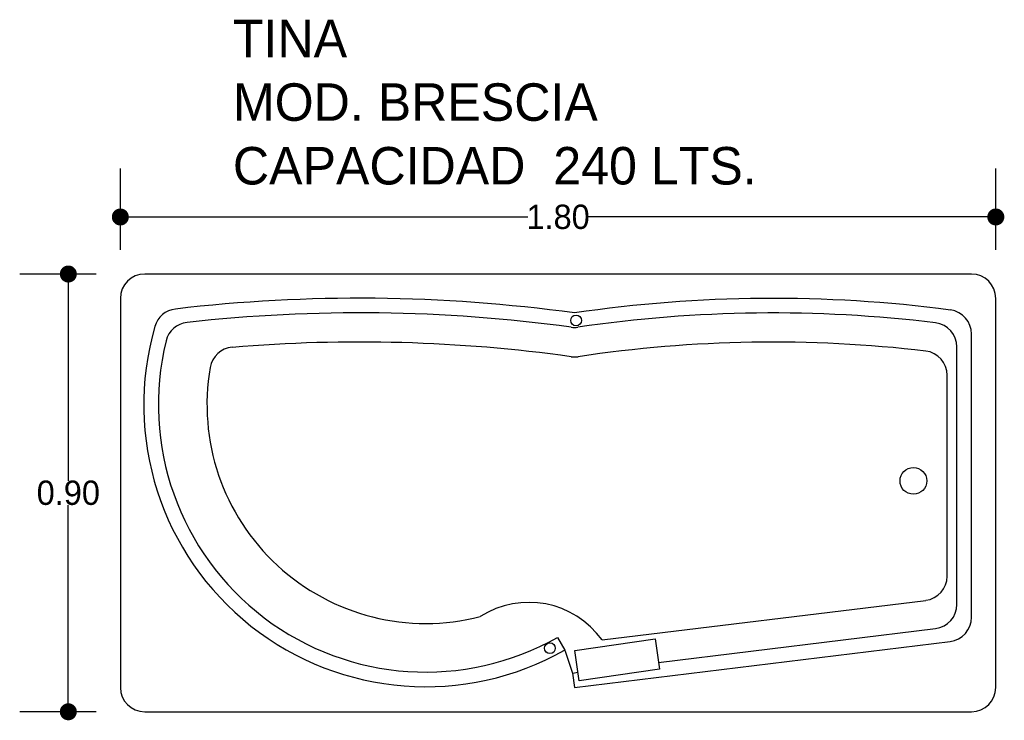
# Model space of a CAD drawing. Header units: millimetres. Extents: x 146.46 to 148.48, y 147.62 to 149.06.
import ezdxf

# ---------------------------------------------------------------- set-up
doc = ezdxf.new("R2010")
doc.units = ezdxf.units.MM
doc.layers.add('cotas', color=3, linetype='Continuous')
doc.layers.add('limies2', color=2, linetype='Continuous')
doc.styles.add('77', font='txt')
doc.dimstyles.new('cotas1', dxfattribs={"dimtxt": 0.05, "dimasz": 0.035, "dimexe": 0.1, "dimexo": 0.1, "dimgap": 0, "dimtad": 0, "dimtih": 1, "dimtoh": 1, "dimzin": 1, "dimdsep": 46, "dimtxsty": 'Standard', "dimblk": 'DOT', "dimcen": 0.2, "dimadec": 0, "dimazin": 0, "dimtm": 1e-09, "dimtfac": 1, "dimtix": 1, "dimtmove": 0, "dimatfit": 3, "dimfxl": 0, "dimarcsym": 0})

# ---------------------------------------------------------------- blocks, each defined once
blk = doc.blocks.new('_Dot')
at = {"layer": 'limies2', "color": 0, "lineweight": -2}
blk.add_line((-0.5, 0), (-1, 0), dxfattribs=at)
at = {"layer": 'limies2', "color": 0, "const_width": 0.5}
blk.add_lwpolyline([(-0.25, 0, 1), (0.25, 0, 1)], format="xyb", close=True, dxfattribs=at)
blk = doc.blocks.new('*D2')
at = {"layer": 'cotas', "color": 0, "lineweight": -2}
for p, q in [((146.6138, 148.5382), (146.4568, 148.5382)), ((146.5568, 148.5032), (146.5568, 148.1132)), ((146.5568, 147.6732), (146.5568, 148.0632)), ((146.6138, 147.6382), (146.4568, 147.6382))]:
    blk.add_line(p, q, dxfattribs=at)
at = {"layer": 'Defpoints', "color": 0}
for p in [(146.5568, 148.5382), (146.7138, 148.5382), (146.7138, 147.6382)]:
    blk.add_point(p, dxfattribs=at)
at = {"layer": 'cotas', "color": 0, "lineweight": -2, "xscale": 0.035, "yscale": 0.035, "zscale": 0.035}
for p, rotation in [((146.5568, 148.5382), 90), ((146.5568, 147.6382), 270)]:
    blk.add_blockref('_Dot', p, dxfattribs=dict(at, rotation=rotation))
at = {"layer": 'cotas', "color": 0, "insert": (146.5568, 148.0882), "char_height": 0.05, "attachment_point": 5}
blk.add_mtext('0.90', dxfattribs=at)
blk = doc.blocks.new('*D1')
at = {"layer": 'cotas', "color": 0, "lineweight": -2}
for p, q in [((146.6638, 148.5882), (146.6638, 148.7555)), ((148.4638, 148.5882), (148.4638, 148.7555)), ((146.6988, 148.6555), (147.5013, 148.6555)), ((148.4288, 148.6555), (147.6263, 148.6555))]:
    blk.add_line(p, q, dxfattribs=at)
at = {"layer": 'Defpoints', "color": 0}
for p in [(146.6638, 148.6555), (146.6638, 148.4882), (148.4638, 148.4882)]:
    blk.add_point(p, dxfattribs=at)
at = {"layer": 'cotas', "color": 0, "lineweight": -2, "xscale": 0.035, "yscale": 0.035, "zscale": 0.035, "rotation": 180}
blk.add_blockref('_Dot', (146.6638, 148.6555), dxfattribs=at)
at = {"layer": 'cotas', "color": 0, "lineweight": -2, "xscale": 0.035, "yscale": 0.035, "zscale": 0.035}
blk.add_blockref('_Dot', (148.4638, 148.6555), dxfattribs=at)
at = {"layer": 'cotas', "color": 0, "insert": (147.5638, 148.6555), "char_height": 0.05, "attachment_point": 5}
blk.add_mtext('1.80', dxfattribs=at)

msp = doc.modelspace()

# ---------------------------------------------------------------- linework, layer by layer
at = {"layer": 'limies2'}
for p, q in [((148.4138, 148.5382), (146.7138, 148.5382)), ((146.6638, 148.4882), (146.6638, 147.6882)), ((148.4638, 147.6882), (148.4638, 148.4882)), ((148.4138, 147.8324), (148.4138, 148.4147)), ((148.3838, 147.859), (148.3838, 148.3882)), ((148.3638, 147.917), (148.3638, 148.3302)), ((147.6543, 147.7858), (148.3198, 147.8673)), ((147.77, 147.7395), (148.3398, 147.8093)), ((147.5626, 147.7911), (147.5774, 147.765)), ((147.5984, 147.7644), (147.7631, 147.7879)), ((147.7631, 147.7879), (147.7721, 147.7255)), ((147.5774, 147.765), (147.5937, 147.7179)), ((147.5974, 147.6882), (148.3698, 147.7828)), ((147.6073, 147.7019), (147.5984, 147.7644)), ((147.7721, 147.7255), (147.6073, 147.7019)), ((147.5937, 147.7179), (147.6048, 147.7193)), ((147.5937, 147.7179), (147.5974, 147.6882)), ((146.7138, 147.6382), (148.4138, 147.6382))]:
    msp.add_line(p, q, dxfattribs=at)
for centre, radius in [((147.6008, 148.4428), 0.0111), ((148.2944, 148.113), 0.0276), ((147.547, 147.7689), 0.0111)]:
    msp.add_circle(centre, radius, dxfattribs=at)
for centre, radius, start, end in [((146.7138, 148.4882), 0.05, 90, 180), ((148.4138, 148.4882), 0.05, 0, 90), ((147.1556, 145.2495), 3.2389, 82.16, 96.7147), ((148.0056, 145.7009), 2.7873, 82.4811, 98.421), ((146.7827, 148.4166), 0.05, 96.7147, 163.8964), ((147.1556, 145.2495), 3.2089, 82.2103, 96.3461), ((148.0056, 145.7009), 2.7573, 83.0373, 98.3626), ((148.3638, 148.4147), 0.05, 0, 82.4811), ((146.8064, 148.3891), 0.05, 96.3461, 166.1702), ((148.3338, 148.3882), 0.05, 0, 83.0373), ((147.2917, 148.2696), 0.5798, 163.8964, 299.5136), ((147.5973, 148.4784), 0.05, 262.2103, 278.3626), ((147.2917, 148.2696), 0.5498, 166.1702, 299.5136), ((147.1556, 145.2495), 3.1489, 82.0576, 94.7723), ((148.0056, 145.7009), 2.6973, 83.3147, 98.5401), ((146.8977, 148.3377), 0.05, 94.7723, 170.1946), ((148.3138, 148.3302), 0.05, 0, 83.3147), ((147.5976, 148.4177), 0.05, 262.0576, 278.5401), ((147.2917, 148.2696), 0.4498, 170.1946, 284.439), ((148.3138, 147.917), 0.05, 276.9835, 0), ((147.5037, 147.6779), 0.1853, 35.6204, 122.6034), ((148.3338, 147.859), 0.05, 276.9835, 0), ((148.3638, 147.8324), 0.05, 276.9835, 0), ((146.7138, 147.6882), 0.05, 180, 270), ((148.4138, 147.6882), 0.05, 270, 360)]:
    msp.add_arc(centre, radius, start, end, dxfattribs=at)

# ---------------------------------------------------------------- texts
at = {"layer": 'limies2', "style": '77'}
for s, height, p in [('TINA', 0.07708, (146.8952, 148.984)), ('MOD. BRESCIA', 0.077085, (146.8952, 148.8532)), ('CAPACIDAD  240 LTS.', 0.077085, (146.8952, 148.7223))]:
    msp.add_text(s, height=height, dxfattribs=at).set_placement(p)

# ---------------------------------------------------------------- dimensions: what is measured, and where the dimension line sits
at = {"layer": 'cotas'}
dim = msp.add_linear_dim(base=(146.6638, 148.6555), p1=(148.4638, 148.4882), p2=(146.6638, 148.4882), dimstyle='cotas1', dxfattribs=at)
dim.commit()
dim.dimension.update_dxf_attribs({"geometry": '*D1', "text_midpoint": (147.5638, 148.6555)})
dim = msp.add_linear_dim(base=(146.5568, 148.5382), p1=(146.7138, 147.6382), p2=(146.7138, 148.5382), angle=90, dimstyle='cotas1', dxfattribs=at)
dim.commit()
dim.dimension.update_dxf_attribs({"geometry": '*D2', "text_midpoint": (146.5568, 148.0882)})

doc.saveas('drawing.dxf')
